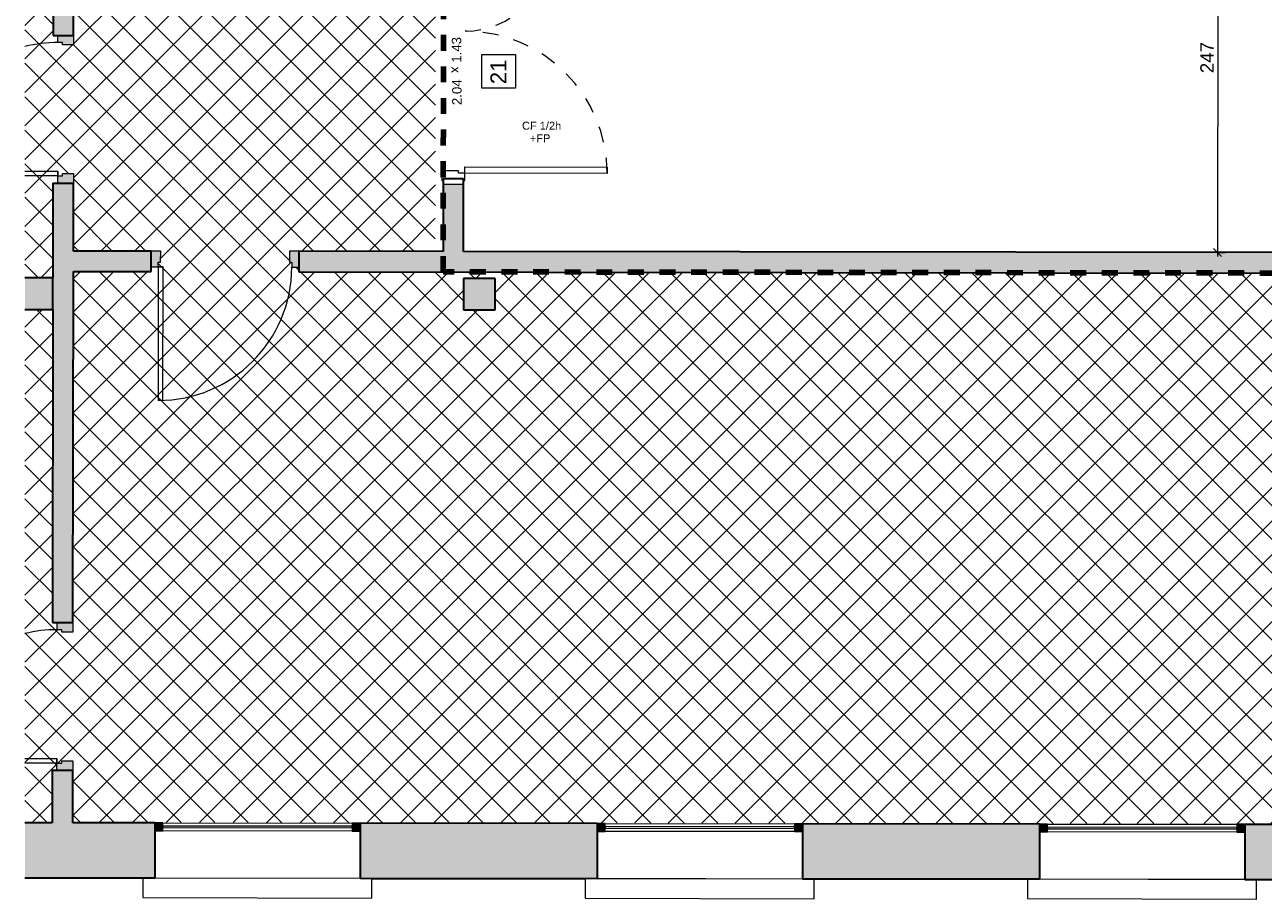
# Model space of a CAD drawing. Header units: metres. Extents: x 107 to 154, y -7 to 138.
# Tile 2 of 62: x 106.61 to 114.45, y 102.14 to 107.67. Entities that reach past the tile are written whole.
import ezdxf

# ---------------------------------------------------------------- set-up
doc = ezdxf.new("R2010")
doc.units = ezdxf.units.M
doc.linetypes.add('Centre', pattern=[0.0125, 0.0025, -0.001875, 0.00625, -0.001875])
doc.linetypes.add('Tiret', pattern=[0.0025, 0.00125, -0.00125])
for name, color, linetype, lineweight in [('A-ANNO-DIMS', 7, 'Continuous', 20), ('A-ANNO-DIMS-50', 7, 'Continuous', 20), ('A-DETL-GENF', 7, 'Continuous', 18), ('A-DOOR', 7, 'Continuous', 18), ('A-DOOR-IDEN', 7, 'Continuous', 20), ('A-GENM', 7, 'Continuous', 18), ('A-GLAZ-CURT', 7, 'Continuous', 18), ('A-GLAZ-CWMG', 7, 'Continuous', 18), ('A-WALL', 7, 'Continuous', 18), ('C-TOPO', 7, 'Continuous', 18), ('G-ANNO-TEXT', 7, 'Continuous', 20), ('S-COLS', 7, 'Continuous', 18)]:
    doc.layers.add(name, color=color, linetype=linetype, lineweight=lineweight)
doc.layers.add('A-DETL', color=7, linetype='Continuous', lineweight=18, true_color=0x00a600)
doc.layers.add('A-DOOR-FRAM', color=7, linetype='Continuous', lineweight=18, true_color=0x2a2a2a)
doc.layers.add('A-WALL-PATT', color=7, linetype='Continuous', true_color=0x2a2a2a)
doc.styles.add('Arial_11', font='arial.ttf', dxfattribs={"height": 0.0012})
doc.styles.add('Arial_5', font='arial.ttf', dxfattribs={"height": 0.085})
doc.styles.add('Arial_6', font='arial.ttf', dxfattribs={"height": 0.1})
doc.styles.add('Arial_8', font='arial.ttf', dxfattribs={"height": 0.05})
doc.styles.add('Arial_9', font='arial.ttf', dxfattribs={"height": 0.06})
doc.dimstyles.new('GRZRIG_Cotes_linéaires_-Arial_1_7_op', dxfattribs={"dimscale": 0.3048, "dimtxt": 0.086722, "dimasz": 0.164042, "dimexe": 0.082021, "dimexo": 0.0625, "dimgap": 8.2021e-05, "dimtad": 1, "dimdec": 0, "dimlfac": 100, "dimzin": 0, "dimdsep": 46, "dimtxsty": 'Arial_5', "dimblk1": 'OBLIQUE', "dimblk2": 'OBLIQUE', "dimsah": 1, "dimcen": 0.09, "dimdle": 0.082021, "dimazin": 0, "dimtfac": 1, "dimtdec": 4, "dimtix": 1, "dimtmove": 0, "dimatfit": 3, "dimfxl": 0.164042, "dimfxlon": 1, "dimtvp": 1, "dimtfill": 1, "dimtolj": 1, "dimtzin": 0, "dimarcsym": 2})

# ---------------------------------------------------------------- blocks, each defined once
blk = doc.blocks.new('ART-Béton-Poteau rectangulaire - 20X20-V1-DCE-R-1 Proj 50')
at = {"layer": 'S-COLS', "true_color": 0x2a2a2a}
blk.add_hatch(color=250, dxfattribs=at).paths.add_polyline_path([(0.1, -0.1), (0.1, 0.1), (-0.0764, 0.1), (-0.0761, -0.1)])
at = {"layer": 'S-COLS', "lineweight": 35}
for p, q in [((0.1, 0.1), (-0.0764, 0.1)), ((0.1, -0.1), (0.1, 0.1)), ((-0.0761, -0.1), (0.1, -0.1))]:
    blk.add_line(p, q, dxfattribs=at)
blk = doc.blocks.new('ART-Béton-Poteau rectangulaire - 20X20-3251590-DCE-R-1 Proj 50')
at = {"layer": 'S-COLS', "true_color": 0x2a2a2a}
blk.add_hatch(color=250, dxfattribs=at).paths.add_polyline_path([(0.1, -0.1), (0.1, 0.1), (-0.1, 0.1), (-0.1, -0.1)])
at = {"layer": 'S-COLS', "lineweight": 35}
for p, q in [((0.1, 0.1), (-0.1, 0.1)), ((-0.1, 0.1), (-0.1, -0.1)), ((0.1, -0.1), (0.1, 0.1)), ((-0.1, -0.1), (0.1, -0.1))]:
    blk.add_line(p, q, dxfattribs=at)
blk = doc.blocks.new('Meneau rectangulaire - 50x50-3242118-DCE-R-1 Proj 50')
at = {"layer": 'A-GLAZ-CWMG', "true_color": 0x2a2a2a}
blk.add_hatch(color=250, dxfattribs=at).paths.add_polyline_path([(0, -0.025), (0, 0.025), (-0.05, 0.025), (-0.05, -0.025)])
at = {"layer": 'A-GLAZ-CWMG'}
for p, q in [((0, 0.025), (-0.05, 0.025)), ((-0.05, 0.025), (-0.05, -0.025)), ((0, -0.025), (0, 0.025)), ((-0.05, -0.025), (0, -0.025))]:
    blk.add_line(p, q, dxfattribs=at)
blk = doc.blocks.new('Panneau système - Vitré-3242119-DCE-R-1 Proj 50')
at = {"layer": 'A-GLAZ-CURT', "true_color": 0x2a2a2a}
blk.add_hatch(color=250, dxfattribs=at).paths.add_polyline_path([(-0.5998, 0.005), (-0.5998, -0.005), (0.5998, -0.005), (0.5998, 0.005)])
at = {"layer": 'A-GLAZ-CURT'}
for p, q in [((0.5998, 0.005), (-0.5998, 0.005)), ((-0.5998, 0.005), (-0.5998, -0.005)), ((0.5998, -0.005), (0.5998, 0.005)), ((-0.5998, -0.005), (0.5998, -0.005))]:
    blk.add_line(p, q, dxfattribs=at)
blk = doc.blocks.new('Meneau rectangulaire - 50x50-3242120-DCE-R-1 Proj 50')
at = {"layer": 'A-GLAZ-CWMG', "true_color": 0x2a2a2a}
blk.add_hatch(color=250, dxfattribs=at).paths.add_polyline_path([(-0.05, -0.025), (-0.05, 0.025), (0, 0.025), (0, -0.025)])
at = {"layer": 'A-GLAZ-CWMG'}
for p, q in [((-0.05, 0.025), (0, 0.025)), ((-0.05, -0.025), (-0.05, 0.025)), ((0, 0.025), (0, -0.025)), ((0, -0.025), (-0.05, -0.025))]:
    blk.add_line(p, q, dxfattribs=at)
blk = doc.blocks.new('Meneau rectangulaire - 50x50-3242115-DCE-R-1 Proj 50')
at = {"layer": 'A-GLAZ-CWMG'}
for p, q in [((137.0823, 102.5855), (138.282, 102.584)), ((138.2819, 102.534), (137.0822, 102.5355))]:
    blk.add_line(p, q, dxfattribs=at)
blk = doc.blocks.new('OMD_Porte 1V tunnel - 80x204-5423498-DCE-R-1 Proj 50')
at = {"layer": 'A-DOOR', "true_color": 0x2a2a2a}
h = blk.add_hatch(color=250, dxfattribs=at)
h.paths.add_polyline_path([(0.4175, -0.035), (0.4173, 0.065), (0.3575, 0.0649), (0.3576, -0.005), (0.3725, -0.005), (0.3725, -0.035), (0.4175, -0.035)])
h.paths.add_polyline_path([(-0.4725, -0.035), (-0.4725, -0.005), (-0.4575, -0.005), (-0.4575, 0.065), (-0.5175, 0.065), (-0.5174, -0.035)])
at = {"layer": 'A-DOOR'}
for p, q in [((-0.4575, 0.065), (-0.5175, 0.065)), ((-0.4575, -0.005), (-0.4575, 0.065)), ((0.4175, 0.065), (0.3575, 0.065)), ((0.3575, 0.065), (0.3575, -0.005)), ((-0.5175, -0.035), (-0.4725, -0.035)), ((-0.4725, -0.035), (-0.4725, -0.005)), ((-0.4725, -0.005), (-0.4575, -0.005)), ((-0.4425, -0.035), (-0.4725, -0.035)), ((-0.4725, -0.035), (-0.4725, -0.88)), ((-0.4725, -0.035), (-0.4425, -0.035)), ((-0.4425, -0.88), (-0.4425, -0.035)), ((0.3575, -0.005), (0.3725, -0.005)), ((0.3725, -0.005), (0.3725, -0.035)), ((0.3725, -0.035), (0.4175, -0.035)), ((-0.4425, -0.88), (-0.4725, -0.88))]:
    blk.add_line(p, q, dxfattribs=at)
blk.add_arc((-0.4725, -0.035), 0.845, 270, 360, dxfattribs=at)
blk = doc.blocks.new('OMD_Porte 1V tunnel - 80x204-V15-DCE-R-1 Proj 50')
at = {"layer": 'A-DOOR', "true_color": 0x2a2a2a}
h = blk.add_hatch(color=250, dxfattribs=at)
h.paths.add_polyline_path([(-0.5175, -0.065), (-0.4575, -0.0649), (-0.4576, 0.005), (-0.4725, 0.005), (-0.4725, 0.035), (-0.5175, 0.035), (-0.5175, 0.0049)])
h.paths.add_polyline_path([(0.3575, -0.065), (0.4175, -0.065), (0.4174, 0.035), (0.3725, 0.0349), (0.3725, 0.005), (0.3575, 0.005)])
at = {"layer": 'A-DOOR'}
for p, q in [((-0.4725, 0.035), (-0.4725, 0.2376)), ((-0.4425, 0.2376), (-0.4425, 0.035)), ((-0.5175, 0.035), (-0.4725, 0.035)), ((-0.4425, 0.035), (-0.4725, 0.035)), ((-0.4725, 0.035), (-0.4425, 0.035)), ((-0.4725, 0.035), (-0.4725, 0.005)), ((-0.4725, 0.005), (-0.4575, 0.005)), ((-0.4575, 0.005), (-0.4575, -0.065)), ((0.3575, 0.005), (0.3725, 0.005)), ((0.3575, -0.065), (0.3575, 0.005)), ((0.3725, 0.005), (0.3725, 0.035)), ((0.3725, 0.035), (0.4175, 0.035)), ((-0.4575, -0.065), (-0.5175, -0.065)), ((0.4175, -0.065), (0.3575, -0.065))]:
    blk.add_line(p, q, dxfattribs=at)
blk.add_arc((-0.4725, 0.035), 0.845, 0, 13.95381, dxfattribs=at)
blk = doc.blocks.new('OMD_Porte 1V tunnel - 80x204-V16-DCE-R-1 Proj 50')
at = {"layer": 'A-DOOR', "true_color": 0x2a2a2a}
h = blk.add_hatch(color=250, dxfattribs=at)
h.paths.add_polyline_path([(-0.5175, -0.065), (-0.4575, -0.0649), (-0.4576, 0.005), (-0.4725, 0.005), (-0.4725, 0.035), (-0.5175, 0.035), (-0.5175, -0.0645)])
h.paths.add_polyline_path([(0.3575, -0.065), (0.4175, -0.065), (0.4174, 0.035), (0.3725, 0.0349), (0.3725, 0.005), (0.3575, 0.005)])
at = {"layer": 'A-DOOR'}
for p, q in [((-0.4725, 0.035), (-0.4725, 0.2422)), ((-0.4425, 0.2422), (-0.4425, 0.035)), ((-0.5175, 0.035), (-0.4725, 0.035)), ((-0.4425, 0.035), (-0.4725, 0.035)), ((-0.4725, 0.035), (-0.4425, 0.035)), ((-0.4725, 0.035), (-0.4725, 0.005)), ((-0.4725, 0.005), (-0.4575, 0.005)), ((-0.4575, 0.005), (-0.4575, -0.065)), ((0.3575, 0.005), (0.3725, 0.005)), ((0.3575, -0.065), (0.3575, 0.005)), ((0.3725, 0.005), (0.3725, 0.035)), ((0.3725, 0.035), (0.4175, 0.035)), ((-0.4575, -0.065), (-0.5175, -0.065)), ((0.4175, -0.065), (0.3575, -0.065))]:
    blk.add_line(p, q, dxfattribs=at)
blk.add_arc((-0.4725, 0.035), 0.845, 0, 14.27064, dxfattribs=at)
blk = doc.blocks.new('appui fenetre - appui fenetre-3309576-DCE-R-1 Proj 50')
at = {"layer": 'A-GENM'}
for p, q in [((148.2736, -0.0695), (148.1888, -0.158)), ((149.321, -1.0722), (148.3285, -0.1208)), ((148.1888, -0.158), (149.2356, -1.1614)), ((149.2356, -1.1614), (149.321, -1.0722)), ((150.2976, -2.0043), (150.2128, -2.0928)), ((150.2128, -2.0928), (151.2596, -3.0961)), ((151.3451, -3.0069), (150.3525, -2.0556)), ((151.2596, -3.0961), (151.3451, -3.0069)), ((152.3216, -3.9391), (152.2369, -4.0275)), ((153.3691, -4.9417), (152.3766, -3.9903)), ((152.2369, -4.0275), (153.2836, -5.0309)), ((153.2836, -5.0309), (153.3691, -4.9417))]:
    blk.add_line(p, q, dxfattribs=at)
blk = doc.blocks.new('Tierce _R_ - 1_43m x 2_04m-3779965-DCE-R-1 Proj 50')
at = {"layer": 'A-DOOR'}
for p, q in [((-0.715, -0.073), (-0.675, -0.073)), ((-0.715, -0.973), (-0.715, -0.073)), ((-0.675, -0.073), (-0.675, -0.973)), ((0.715, -0.073), (0.675, -0.073)), ((0.675, -0.073), (0.675, -0.603)), ((0.715, -0.603), (0.715, -0.073)), ((0.675, -0.603), (0.715, -0.603)), ((-0.675, -0.973), (-0.715, -0.973))]:
    blk.add_line(p, q, dxfattribs=at)
at = {"layer": 'A-DOOR', "linetype": 'Tiret'}
for centre, radius, start, end in [((-0.715, -0.073), 0.9, 270, 0), ((0.715, -0.073), 0.53, 180, 270)]:
    blk.add_arc(centre, radius, start, end, dxfattribs=at)
at = {"layer": 'A-DOOR-FRAM', "color": 7}
for p, q in [((-0.7, 0.073), (-0.76, 0.073)), ((-0.76, 0.073), (-0.76, 0.065)), ((-0.7, -0.033), (-0.7, 0.073)), ((0.76, 0.073), (0.7, 0.073)), ((0.7, 0.073), (0.7, -0.033)), ((0.76, 0.065), (0.76, 0.073)), ((-0.76, -0.065), (-0.76, -0.073)), ((-0.76, -0.073), (-0.715, -0.073)), ((-0.715, -0.073), (-0.715, -0.033)), ((-0.715, -0.033), (-0.7, -0.033)), ((0.7, -0.033), (0.715, -0.033)), ((0.715, -0.033), (0.715, -0.073)), ((0.715, -0.073), (0.76, -0.073)), ((0.76, -0.073), (0.76, -0.065))]:
    blk.add_line(p, q, dxfattribs=at)
blk = doc.blocks.new('OMD_Etiquette porte Pleine - dim vantail _ numéro-2609753-DCE-R-1 Proj 50')
at = {"layer": 'A-DOOR-IDEN', "insert": (0.00433, 0.00075), "char_height": 0.0012, "width": 0.000962, "attachment_point": 1, "style": 'Arial_11'}
blk.add_mtext('x', dxfattribs=at)
blk = doc.blocks.new('DIMBLOCK12-DCE-R-1 Proj 50')
at = {"layer": 'A-ANNO-DIMS-50'}
for p, q in [((114.1621, 108.6988), (114.1371, 108.6988)), ((114.1621, 108.6988), (114.1372, 108.7238)), ((114.1621, 108.6988), (114.1591, 106.2088)), ((114.1621, 108.6988), (114.1871, 108.6737)), ((114.1621, 108.6988), (114.2121, 108.6987)), ((114.1591, 106.2338), (114.1341, 106.2588)), ((114.1591, 106.2338), (114.1341, 106.2338)), ((114.1591, 106.2338), (114.1841, 106.2087)), ((114.1591, 106.2338), (114.2091, 106.2337))]:
    blk.add_line(p, q, dxfattribs=at)
at = {"layer": 'A-ANNO-DIMS-50', "color": 0, "insert": (114.0503, 107.3682), "char_height": 0.085, "width": 0.23535, "attachment_point": 1, "rotation": 90, "line_spacing_factor": 0.941778, "style": 'Arial_5', "bg_fill": 3, "box_fill_scale": 1.25, "bg_fill_color": 256, "bg_fill_true_color": 13158600, "bg_fill_transparency": 0}
blk.add_mtext('247', dxfattribs=at)
blk = doc.blocks.new('_Oblique')
at = {"color": 0, "linetype": 'ByBlock', "lineweight": -2}
blk.add_line((-0.5, -0.5), (0.5, 0.5), dxfattribs=at)

msp = doc.modelspace()

# ---------------------------------------------------------------- hatches: boundary and pattern name
at = {"layer": 'A-DETL-GENF', "true_color": 0x808080}
h = msp.add_hatch(dxfattribs=at)
h.set_pattern_fill('FP_14', color=8, style=0, pattern_type=2)
h.set_pattern_definition([(45, (0, 0), (-0.10606602, 0.10606602), []), (135, (0, 0), (-0.10606602, -0.10606602), [])])
h.paths.add_polyline_path([(139.4207, 102.5827), (139.4207, 105.8676), (136.4537, 105.8713), (136.4515, 105.0462), (136.2515, 105.0462), (136.2514, 104.9867), (136.1814, 104.9869), (136.1814, 105.0019), (136.1514, 105.0019), (136.1537, 106.0017), (136.1507, 106.0017), (136.1507, 106.0467), (136.1807, 106.0467), (136.1807, 106.0616), (136.2507, 106.0616), (136.2507, 106.0016), (139.4207, 105.9978), (139.4207, 107.2476), (137.6577, 107.2498), (137.6579, 107.4198), (139.4207, 107.4176), (139.4207, 108.6676), (138.0495, 108.6693), (136.7325, 107.501), (136.2525, 107.5016), (136.2525, 107.4916), (136.1825, 107.4916), (136.1825, 107.5066), (136.1525, 107.5067), (136.1526, 107.6017), (136.6952, 107.6016), (138.0453, 108.7993), (139.4207, 108.7977), (139.4207, 111.4677), (138.9479, 111.4682), (138.948, 111.5682), (139.4207, 111.5677), (139.4207, 114.6781), (145.2207, 114.6781), (145.2207, 117.0755), (144.2998, 117.0766), (144.2986, 116.0516), (144.7485, 116.0511), (144.7477, 115.3436), (144.7177, 115.3436), (144.7176, 115.3286), (144.6476, 115.3287), (144.6484, 115.9512), (144.1984, 115.9518), (144.2013, 118.2768), (144.6513, 118.2768), (144.6521, 118.8987), (144.7221, 118.8986), (144.7221, 118.8836), (144.7521, 118.8836), (144.7512, 118.1761), (144.3012, 118.1762), (144.2999, 117.1766), (145.2207, 117.1755), (145.2207, 119.8755), (144.8033, 119.876), (144.8032, 119.776), (144.7532, 119.776), (144.7531, 119.7286), (144.7231, 119.7286), (144.7231, 119.7136), (144.6531, 119.7137), (144.6531, 119.7762), (144.6032, 119.7763), (144.6035, 120.0763), (144.6535, 120.0763), (144.6536, 120.1387), (144.7236, 120.1386), (144.7236, 120.1236), (144.7536, 120.1236), (144.7535, 120.0761), (144.8035, 120.076), (144.8035, 119.976), (145.2207, 119.976), (145.2207, 122.6755), (144.3067, 122.6766), (144.3055, 121.6766), (144.7555, 121.6761), (144.7546, 120.9686), (144.7246, 120.9686), (144.7246, 120.9536), (144.6546, 120.9537), (144.6554, 121.5762), (144.2054, 121.5768), (144.2082, 123.8768), (144.6582, 123.8768), (144.6589, 124.4687), (144.7289, 124.4686), (144.7289, 124.4536), (144.7589, 124.4536), (144.7581, 123.7761), (144.3081, 123.7762), (144.3068, 122.7766), (145.2207, 122.7755), (145.2207, 125.5755), (144.8103, 125.576), (144.8101, 125.376), (144.7601, 125.376), (144.76, 125.2986), (144.73, 125.2986), (144.7299, 125.2836), (144.6599, 125.2837), (144.66, 125.3762), (144.4801, 125.3764), (144.4836, 128.2614), (144.0236, 128.262), (144.0237, 128.332), (144.0387, 128.332), (144.0387, 128.362), (144.0837, 128.362), (144.0838, 128.3919), (144.4838, 128.3919), (144.4872, 131.2114), (144.5172, 131.2114), (144.5173, 131.2564), (144.5473, 131.2564), (144.5473, 131.2713), (144.6173, 131.2713), (144.6173, 131.2263), (144.8173, 131.226), (144.817, 131.026), (144.617, 131.0263), (144.6104, 125.6763), (145.2207, 125.676), (145.2207, 134.4405), (145.0012, 134.4407), (145.0016, 134.4309), (145.0112, 134.4308), (145.0111, 134.4258), (144.9711, 134.4258), (144.9711, 134.3859), (145.0111, 134.3858), (145.0111, 134.3808), (144.9511, 134.3809), (144.9511, 134.4309), (144.6212, 134.4309), (144.6191, 132.7013), (144.5491, 132.7013), (144.5491, 132.7163), (144.5191, 132.7164), (144.5191, 132.7614), (144.4892, 132.7614), (144.4902, 133.6088), (143.6714, 132.792), (143.6448, 132.8187), (142.6322, 131.809), (142.659, 131.7821), (142.1473, 131.2717), (142.1449, 129.3368), (142.0749, 129.3369), (142.0749, 129.3519), (142.0449, 129.3519), (142.0449, 129.3969), (142.015, 129.3968), (142.015, 129.3945), (141.8225, 129.3947), (141.8226, 129.4647), (141.8376, 129.4647), (141.8376, 129.4947), (141.8826, 129.4946), (141.8826, 129.4646), (142.0151, 129.4646), (142.017, 131.0295), (141.817, 131.0297), (141.817, 131.0584), (140.6171, 131.0613), (140.6162, 130.3662), (140.5662, 130.3663), (140.5671, 131.0615), (139.8671, 131.0632), (139.8659, 130.1446), (139.7959, 130.1447), (139.7959, 130.1597), (139.7659, 130.1597), (139.766, 130.2047), (139.796, 130.2047), (139.7971, 131.0633), (138.9971, 131.0653), (138.9951, 129.4682), (139.7951, 129.4672), (139.7951, 129.4697), (139.7651, 129.4697), (139.7651, 129.5147), (139.7951, 129.5147), (139.7952, 129.5297), (139.8652, 129.5296), (139.8651, 129.4671), (140.9476, 129.4658), (140.9476, 129.4958), (140.9926, 129.4957), (140.9926, 129.4657), (141.0076, 129.4657), (141.0075, 129.3957), (138.995, 129.3982), (138.9949, 129.2807), (138.9249, 129.2808), (138.9249, 129.2958), (138.8949, 129.2958), (138.8949, 129.3408), (138.9249, 129.3408), (138.9249, 129.3983), (138.055, 129.3993), (138.0552, 129.5318), (138.1252, 129.5318), (138.1252, 129.5168), (138.1551, 129.5167), (138.1551, 129.4717), (138.1251, 129.4717), (138.1251, 129.4693), (138.9251, 129.4683), (138.9271, 131.0655), (138.1271, 131.0674), (138.126, 130.2068), (138.156, 130.2067), (138.1559, 130.1617), (138.1259, 130.1617), (138.1259, 130.1468), (138.0559, 130.1468), (138.0571, 131.0676), (136.6427, 131.0711), (136.6381, 128.4011), (138.9238, 128.3983), (138.9238, 128.4058), (138.8938, 128.4058), (138.8938, 128.4508), (138.9238, 128.4508), (138.9239, 128.4658), (138.9939, 128.4657), (138.9938, 128.3982), (142.0138, 128.3945), (142.0139, 128.462), (142.0439, 128.462), (142.0439, 128.5069), (142.0739, 128.5069), (142.0739, 128.5219), (142.1439, 128.5218), (142.1439, 128.3943), (142.5338, 128.3938), (142.5338, 128.3638), (142.5787, 128.3638), (142.5787, 128.3338), (142.5937, 128.3338), (142.5936, 128.2638), (142.1436, 128.2643), (142.1435, 128.2043), (142.0735, 128.2044), (142.0735, 128.2194), (142.0436, 128.2194), (142.0436, 128.2644), (136.6379, 128.2711), (136.628, 122.5136), (142.0065, 122.507), (142.007, 122.8845), (142.037, 122.8845), (142.037, 122.9294), (142.067, 122.9294), (142.067, 122.9444), (142.1371, 122.9443), (142.1358, 121.9243), (142.0658, 121.9244), (142.0658, 121.9394), (142.0358, 121.9394), (142.0358, 121.9844), (142.0059, 121.9845), (142.0059, 122.407), (136.6278, 122.4136), (136.6179, 116.6561), (142.0293, 116.6494), (142.0332, 119.7794), (141.8032, 119.7797), (141.8035, 120.0797), (142.0035, 120.0795), (142.004, 120.4345), (142.034, 120.4345), (142.034, 120.4794), (142.064, 120.4794), (142.064, 120.4944), (142.134, 120.4943), (142.1292, 116.5493), (136.6178, 116.5561), (136.6123, 113.3711), (137.2503, 113.3703), (137.2481, 111.5703), (137.448, 111.5701), (137.4479, 111.4701), (136.609, 111.4711), (136.608, 110.8861), (136.5883, 110.8861), (136.5833, 108.9951), (136.5844, 108.5859), (133.9222, 108.5928), (133.9208, 107.4306), (133.9191, 107.4306), (133.9152, 105.9307), (133.919, 105.9306), (133.9188, 105.8206), (132.731, 105.8221), (132.7307, 105.1787), (132.7296, 102.7738), (132.7345, 102.7738), (132.7345, 102.5938), (132.7843, 102.5937), (132.7843, 102.5908), (133.5843, 102.5898), (133.5843, 102.5926), (133.6343, 102.5925), (133.6343, 102.5898), (134.4343, 102.5888), (134.4345, 102.7713), (134.4845, 102.7712), (134.4845, 102.5887), (134.682, 102.5885), (134.6822, 102.771), (134.7322, 102.7709), (134.7322, 102.5884), (136.1451, 102.5867), (136.1476, 103.5419), (136.1776, 103.5419), (136.1777, 103.5569), (136.2477, 103.5567), (136.2477, 103.4967), (136.4475, 103.4962), (136.4451, 102.5863), (138.3415, 102.584)])
h.paths.add_polyline_path([(114.672, 102.618), (114.6771, 106.103), (111.8034, 106.1067), (108.3438, 106.1109), (108.3438, 106.1409), (108.2988, 106.141), (108.2988, 106.171), (108.2839, 106.171), (108.2839, 106.241), (109.2073, 106.2399), (109.2152, 111.6349), (109.2631, 111.6348), (109.2644, 112.7098), (109.2944, 112.7098), (109.2945, 112.7548), (109.3245, 112.7548), (109.3245, 112.7697), (109.3945, 112.7697), (109.3932, 111.6947), (109.5932, 111.6944), (109.5932, 111.6344), (114.6931, 111.6281), (114.6964, 114.2981), (109.5964, 114.3044), (109.5963, 114.2694), (109.3963, 114.2696), (109.3963, 114.1996), (109.3263, 114.1997), (109.3263, 114.2147), (109.2963, 114.2148), (109.2963, 114.2598), (109.2663, 114.2598), (109.268, 115.6173), (109.338, 115.6172), (109.338, 115.6022), (109.368, 115.6022), (109.368, 115.5572), (109.3979, 115.5571), (109.3966, 114.4696), (109.5966, 114.4694), (109.5966, 114.4344), (111.5465, 114.432), (111.5469, 114.732), (113.3569, 114.7298), (113.3569, 114.4298), (114.6965, 114.4281), (114.7171, 131.0981), (109.6171, 131.1044), (109.617, 131.0694), (109.417, 131.0696), (109.4136, 128.2396), (109.3836, 128.2396), (109.3835, 128.1947), (109.3535, 128.1947), (109.3535, 128.1797), (109.2835, 128.1798), (109.2871, 131.1048), (106.9471, 131.1072), (106.9453, 129.6927), (106.8753, 129.6928), (106.8753, 129.7078), (106.8454, 129.7079), (106.8454, 129.7529), (106.8154, 129.7529), (106.817, 131.0728), (106.617, 131.0731), (106.6173, 131.2731), (106.7673, 131.2731), (106.7698, 133.2929), (106.6099, 133.2928), (106.6099, 128.4381), (106.8138, 128.4378), (106.8143, 128.8179), (106.8443, 128.8179), (106.8443, 128.8629), (106.8743, 128.8629), (106.8743, 128.8778), (106.9443, 128.8777), (106.9423, 127.1927), (106.8723, 127.1928), (106.8723, 127.2078), (106.8423, 127.2079), (106.8423, 127.2529), (106.8123, 127.2529), (106.8136, 128.3078), (106.6099, 128.3078), (106.6105, 125.7231), (106.8105, 125.7228), (106.8112, 126.3179), (106.8412, 126.3179), (106.8412, 126.3629), (106.8712, 126.3629), (106.8712, 126.3778), (106.9413, 126.3777), (106.9388, 124.3927), (106.8688, 124.3928), (106.8688, 124.4078), (106.8388, 124.4079), (106.8388, 124.4529), (106.8089, 124.4529), (106.8101, 125.4228), (106.6101, 125.4231), (106.6099, 125.3957), (106.6099, 122.9231), (106.807, 122.9228), (106.8077, 123.5179), (106.8377, 123.5179), (106.8378, 123.5629), (106.8678, 123.5629), (106.8678, 123.5778), (106.9378, 123.5777), (106.9365, 122.5077), (106.6099, 122.5077), (106.6099, 117.3234), (106.9301, 117.3227), (106.929, 116.4027), (106.859, 116.4028), (106.859, 116.4178), (106.829, 116.4178), (106.829, 116.4628), (106.799, 116.4629), (106.7997, 117.0232), (106.6099, 117.0232), (106.6099, 111.6981), (106.7932, 111.6979), (106.7939, 112.2729), (106.8239, 112.2729), (106.8239, 112.3179), (106.8539, 112.3179), (106.8539, 112.3328), (106.924, 112.3328), (106.9181, 107.5477), (106.8481, 107.5478), (106.8481, 107.5628), (106.8181, 107.5629), (106.8181, 107.6079), (106.7881, 107.6079), (106.7929, 111.4479), (106.6099, 111.4479), (106.6099, 106.0731), (106.7862, 106.0729), (106.787, 106.6729), (106.817, 106.6729), (106.817, 106.7179), (106.847, 106.7179), (106.847, 106.7328), (106.9171, 106.7327), (106.917, 106.2427), (107.4689, 106.242), (107.4689, 106.172), (107.4539, 106.172), (107.4538, 106.142), (107.4088, 106.142), (107.4088, 106.1121), (106.9163, 106.1127), (106.9162, 106.0179), (106.9135, 103.8302), (106.8435, 103.8303), (106.8435, 103.8453), (106.8135, 103.8453), (106.8135, 103.8903), (106.7835, 103.8904), (106.786, 105.8729), (106.6099, 105.8729), (106.6099, 102.625), (106.782, 102.6248), (106.7824, 102.9554), (106.8124, 102.9554), (106.8125, 103.0003), (106.8425, 103.0003), (106.8425, 103.0153), (106.9125, 103.0152), (106.9125, 102.6247), (113.8492, 102.6187)])
h.paths.add_polyline_path([(109.586, 105.8694), (109.386, 105.8697), (109.3864, 106.0697), (109.5862, 106.0694)])
h.paths.add_polyline_path([(138.0708, 106.0519), (138.0704, 106.0529), (138.0709, 106.0529)])
h.paths.add_polyline_path([(138.0723, 107.1919), (138.0719, 107.1929), (138.0723, 107.1929)])
h.paths.add_polyline_path([(137.198, 111.5704), (137.1981, 111.6204), (137.2081, 111.6204), (137.209, 112.3204), (137.199, 112.3204), (137.199, 112.3704), (136.6106, 112.3711), (136.6092, 111.5711), (137.0921, 111.5705)])
h.paths.add_polyline_path([(137.1991, 112.4704), (137.1992, 112.5204), (137.2092, 112.5204), (137.2101, 113.2204), (137.2001, 113.2204), (137.2001, 113.2704), (136.6121, 113.2711), (136.6107, 112.4711), (137.1491, 112.4705)])
h.paths.add_polyline_path([(113.2346, 112.8799), (110.3846, 112.8834), (110.3848, 113.0534), (112.619, 113.0507), (112.619, 113.048), (112.6304, 113.048), (112.6292, 113.0507), (113.2348, 113.0499)])
h.paths.add_polyline_path([(110.7937, 113.1028), (110.7933, 113.1039), (110.7937, 113.1039)])
h.paths.add_polyline_path([(106.925, 113.1478), (106.855, 113.1478), (106.855, 113.1628), (106.825, 113.1629), (106.825, 113.2079), (106.795, 113.2079), (106.7964, 114.3079), (106.7489, 114.3079), (106.7489, 114.3379), (106.7339, 114.3379), (106.734, 114.4079), (106.7965, 114.4079), (106.7979, 115.5279), (106.8279, 115.5279), (106.8279, 115.5728), (106.8579, 115.5728), (106.858, 115.5878), (106.928, 115.5877), (106.925, 113.1628)])
h.paths.add_polyline_path([(110.7951, 114.2428), (110.7947, 114.2439), (110.7951, 114.2439)])
h.paths.add_polyline_path([(113.3065, 114.4298), (113.3065, 114.6798), (111.5968, 114.6819), (111.5968, 114.4319), (112.9087, 114.4303)])
h.paths.add_polyline_path([(109.339, 116.4322), (109.269, 116.4323), (109.2777, 123.4973), (109.3477, 123.4972), (109.3477, 123.4822), (109.3777, 123.4822), (109.3777, 123.4372), (109.4076, 123.4371), (109.407, 122.9196), (109.607, 122.9194), (109.6066, 122.6194), (109.4066, 122.6196), (109.4001, 117.3196), (109.6001, 117.3194), (109.5997, 117.0194), (109.3997, 117.0196), (109.3991, 116.4921), (109.3691, 116.4921), (109.369, 116.4472), (109.339, 116.4472), (109.339, 116.4323)])
h.paths.add_polyline_path([(142.1381, 123.7593), (142.0681, 123.7594), (142.0681, 123.7744), (142.0381, 123.7744), (142.0381, 123.8194), (142.0081, 123.8195), (142.0101, 125.3795), (141.8101, 125.3797), (141.8104, 125.6797), (142.0104, 125.6795), (142.0117, 126.7145), (142.0417, 126.7145), (142.0418, 126.7594), (142.0718, 126.7594), (142.0718, 126.7744), (142.1418, 126.7743), (142.1381, 123.7744)])
h.paths.add_polyline_path([(109.3487, 124.3122), (109.2787, 124.3123), (109.2812, 126.3498), (109.3512, 126.3497), (109.3512, 126.3347), (109.3812, 126.3347), (109.3812, 126.2897), (109.4112, 126.2896), (109.4104, 125.7196), (109.6104, 125.7194), (109.6101, 125.4194), (109.4101, 125.4196), (109.4088, 124.3721), (109.3788, 124.3721), (109.3787, 124.3272), (109.3487, 124.3272), (109.3487, 124.3122)])
h.paths.add_polyline_path([(106.7699, 133.3629), (106.7712, 134.4663), (106.6099, 134.4662), (106.6099, 133.3631)])
at = {"layer": 'A-WALL-PATT'}
h = msp.add_hatch(color=256, dxfattribs=at)
h.paths.add_polyline_path([(106.912, 102.6227), (106.9124, 102.9552), (106.7824, 102.9552), (106.782, 102.6229)])
h.paths.add_polyline_path([(106.9135, 103.8902), (106.9164, 106.6727), (106.787, 106.6729), (106.7835, 103.8904)])
h.paths.add_polyline_path([(106.9181, 107.6077), (106.9239, 112.2728), (106.7939, 112.2729), (106.7881, 107.6079), (106.7939, 107.6079)])
h.paths.add_polyline_path([(106.925, 113.2078), (106.9279, 115.5277), (106.7979, 115.5277), (106.795, 113.2079), (106.7965, 113.2079)])
h.paths.add_polyline_path([(106.929, 116.4627), (106.9301, 117.3227), (106.8001, 117.3227), (106.799, 116.4629), (106.8001, 116.4629)])
h.paths.add_polyline_path([(106.9365, 122.5077), (106.9377, 123.5177), (106.8077, 123.5177), (106.807, 122.5078)])
h.paths.add_polyline_path([(106.9389, 124.4527), (106.9412, 126.3177), (106.8112, 126.3179), (106.8089, 124.4529), (106.8112, 124.4529)])
h.paths.add_polyline_path([(106.9423, 127.2527), (106.9443, 128.8177), (106.8143, 128.8177), (106.8123, 127.2529), (106.8136, 127.2529)])
h.paths.add_polyline_path([(106.9454, 129.7527), (106.9512, 134.4658), (106.8212, 134.4658), (106.8154, 129.7529)])
h = msp.add_hatch(color=256, dxfattribs=at)
h.paths.add_polyline_path([(109.3864, 106.2397), (109.387, 106.6647), (109.257, 106.6647), (109.2564, 106.2398)])
h.paths.add_polyline_path([(109.3889, 108.2147), (109.3944, 112.7097), (109.2644, 112.7098), (109.2589, 108.2148)])
h.paths.add_polyline_path([(109.3963, 114.2596), (109.3979, 115.5571), (109.2679, 115.5571), (109.2663, 114.2598)])
h.paths.add_polyline_path([(109.3991, 116.4921), (109.4076, 123.4371), (109.2776, 123.4373), (109.2691, 116.4923), (109.2776, 116.4923)])
h.paths.add_polyline_path([(109.4088, 124.3721), (109.4112, 126.2896), (109.2812, 126.2898), (109.2788, 124.3723), (109.2812, 124.3723)])
h.paths.add_polyline_path([(109.4136, 128.2396), (109.417, 131.2346), (109.2872, 131.2346), (109.2836, 128.2398), (109.2871, 128.2398)])
at = {"layer": 'A-WALL-PATT', "lineweight": 18}
h = msp.add_hatch(color=256, dxfattribs=at)
h.paths.add_polyline_path([(115.0263, 106.1027), (115.0264, 106.2327), (108.3439, 106.2409), (108.3438, 106.1109), (114.7263, 106.1031)])
h.paths.add_polyline_path([(107.4088, 106.1121), (107.4088, 106.2421), (106.9164, 106.2427), (106.9164, 106.1127)])
at = {"layer": 'A-WALL-PATT'}
h = msp.add_hatch(color=256, dxfattribs=at)
h.paths.add_polyline_path([(139.4207, 102.2326), (139.4207, 102.5826), (138.332, 102.584), (138.332, 102.234)])
h.paths.add_polyline_path([(137.0318, 102.2356), (137.0318, 102.5856), (134.732, 102.5884), (134.7315, 102.2384), (136.4451, 102.2363)])
h.paths.add_polyline_path([(130.6315, 102.2435), (130.632, 102.5935), (127.832, 102.5969), (127.8315, 102.2469), (128.3284, 102.2463)])
h.paths.add_polyline_path([(123.7315, 102.252), (123.732, 102.602), (120.9319, 102.6054), (120.9315, 102.2554), (123.502, 102.2523)])
h.paths.add_polyline_path([(116.8316, 102.2605), (116.8316, 102.6105), (114.332, 102.6131), (114.3315, 102.2636), (116.2624, 102.2612)])
h.paths.add_polyline_path([(113.0319, 102.2652), (113.0323, 102.6152), (111.532, 102.617), (111.5316, 102.267)])
h.paths.add_polyline_path([(110.2319, 102.2686), (110.2319, 102.6186), (108.732, 102.6205), (108.732, 102.2705)])
h.paths.add_polyline_path([(107.4319, 102.2721), (107.4319, 102.6221), (106.6099, 102.6229), (106.6099, 102.2731), (106.912, 102.2727)])

# ---------------------------------------------------------------- linework, layer by layer
at = {"layer": 'A-DETL', "color": 1, "linetype": 'Centre', "lineweight": 100, "true_color": 0xff0000}
for p, q in [((109.2571, 106.111), (109.2653, 111.671)), ((114.7271, 106.1029), (109.2571, 106.111))]:
    msp.add_line(p, q, dxfattribs=at)
at = {"layer": 'A-DOOR-IDEN', "flags": 128}
msp.add_lwpolyline([(109.7146, 107.4859), (109.7146, 107.2739), (109.5026, 107.2739), (109.5026, 107.4859)], close=True, dxfattribs=at)
at = {"layer": 'A-WALL', "lineweight": 35}
for p, q in [((106.9181, 107.6077), (106.9239, 112.2728)), ((106.7929, 111.4479), (106.7881, 107.6079)), ((106.7881, 107.6079), (106.9181, 107.6077)), ((106.787, 106.6729), (106.7862, 106.0729)), ((106.787, 106.6729), (106.917, 106.6727)), ((106.9164, 106.2427), (106.917, 106.6727)), ((109.257, 106.6998), (109.2564, 106.2398)), ((109.387, 106.6997), (109.257, 106.6998)), ((109.3864, 106.2397), (109.387, 106.6997)), ((107.4089, 106.2421), (106.9164, 106.2427)), ((107.4088, 106.1121), (107.4089, 106.2421)), ((108.3439, 106.2409), (108.3438, 106.1109)), ((109.2564, 106.2398), (108.3439, 106.2409)), ((115.0264, 106.2327), (109.3864, 106.2397)), ((106.9135, 103.8902), (106.9163, 106.1127)), ((106.9163, 106.1127), (107.4088, 106.1121)), ((108.3438, 106.1109), (114.7263, 106.1031)), ((106.786, 105.8729), (106.7835, 103.8904)), ((106.7835, 103.8904), (106.9135, 103.8902)), ((106.7824, 102.9554), (106.782, 102.6229)), ((106.7824, 102.9554), (106.9124, 102.9552)), ((106.912, 102.6227), (106.9124, 102.9552)), ((106.782, 102.6229), (106.6099, 102.6231)), ((107.4323, 102.6221), (106.912, 102.6227)), ((107.4323, 102.6221), (107.4319, 102.2721)), ((108.732, 102.6205), (108.7316, 102.2705)), ((110.2323, 102.6186), (108.732, 102.6205)), ((110.2323, 102.6186), (110.2319, 102.2686)), ((111.532, 102.617), (111.5316, 102.267)), ((113.0323, 102.6152), (111.532, 102.617)), ((113.0323, 102.6152), (113.0319, 102.2652)), ((114.332, 102.6136), (114.3315, 102.2636)), ((114.332, 102.6136), (114.722, 102.6131)), ((107.4319, 102.2721), (106.6099, 102.2731)), ((110.2319, 102.2686), (108.7316, 102.2705)), ((113.0319, 102.2652), (111.5316, 102.267)), ((114.3315, 102.2636), (116.8316, 102.2605))]:
    msp.add_line(p, q, dxfattribs=at)
at = {"layer": 'A-WALL'}
for p, q in [((109.387, 106.6647), (109.257, 106.6648)), ((108.7316, 102.2705), (107.4319, 102.2721)), ((111.5316, 102.267), (110.2319, 102.2686)), ((114.3315, 102.2636), (113.0319, 102.2652))]:
    msp.add_line(p, q, dxfattribs=at)
at = {"layer": 'C-TOPO'}
for p, q in [((106.6099, 102.2715), (107.3567, 102.2706)), ((108.8067, 102.2688), (110.1567, 102.2672)), ((111.6067, 102.2654), (112.9567, 102.2637)), ((114.4067, 102.2619), (115.414, 102.2607))]:
    msp.add_line(p, q, dxfattribs=at)

# ---------------------------------------------------------------- block references
at = {"layer": 'A-DOOR'}
for name, p, rotation in [('OMD_Porte 1V tunnel - 80x204-V16-DCE-R-1 Proj 50', (106.8526, 107.1903), 89.9294002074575), ('OMD_Porte 1V tunnel - 80x204-5423498-DCE-R-1 Proj 50', (107.9264, 106.1765), 359.9294002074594), ('OMD_Porte 1V tunnel - 80x204-V15-DCE-R-1 Proj 50', (106.848, 103.4728), 89.9294002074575)]:
    msp.add_blockref(name, p, dxfattribs=dict(at, rotation=rotation))
at = {"layer": 'A-DOOR-FRAM', "color": 7, "rotation": 89.92940020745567}
msp.add_blockref('Tierce _R_ - 1_43m x 2_04m-3779965-DCE-R-1 Proj 50', (109.3229, 107.4497), dxfattribs=at)
at = {"layer": 'A-DOOR-IDEN', "xscale": 49.99999999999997, "yscale": 49.99999999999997, "zscale": 49.99999999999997, "rotation": 269.9999999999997}
msp.add_blockref('OMD_Etiquette porte Pleine - dim vantail _ numéro-2609753-DCE-R-1 Proj 50', (109.3307, 107.6275), dxfattribs=at)
at = {"layer": 'A-GENM', "rotation": 43.63743700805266}
msp.add_blockref('appui fenetre - appui fenetre-3309576-DCE-R-1 Proj 50', (0, 0), dxfattribs=at)
at = {"layer": 'A-GLAZ-CURT', "rotation": 179.9294002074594}
for p in [(108.0821, 102.5963), (110.8821, 102.5928), (113.6821, 102.5894)]:
    msp.add_blockref('Panneau système - Vitré-3242119-DCE-R-1 Proj 50', p, dxfattribs=at)
at = {"layer": 'A-GLAZ-CWMG', "extrusion": (0, 0, -1), "rotation": 0.07059979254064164}
for p in [(-107.4323, 102.5971), (-110.2323, 102.5936), (-113.0323, 102.5902)]:
    msp.add_blockref('Meneau rectangulaire - 50x50-3242120-DCE-R-1 Proj 50', p, dxfattribs=at)
at = {"layer": 'A-GLAZ-CWMG'}
for p in [(-29.6, 0.0365), (-26.8, 0.033), (-24, 0.0296)]:
    msp.add_blockref('Meneau rectangulaire - 50x50-3242115-DCE-R-1 Proj 50', p, dxfattribs=at)
at = {"layer": 'A-GLAZ-CWMG', "rotation": 359.9294002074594}
for p in [(108.732, 102.5955), (111.532, 102.592), (114.3319, 102.5886)]:
    msp.add_blockref('Meneau rectangulaire - 50x50-3242118-DCE-R-1 Proj 50', p, dxfattribs=at)
at = {"layer": 'S-COLS', "rotation": 359.9294002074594}
for name, p in [('ART-Béton-Poteau rectangulaire - 20X20-V1-DCE-R-1 Proj 50', (106.6861, 105.973)), ('ART-Béton-Poteau rectangulaire - 20X20-3251590-DCE-R-1 Proj 50', (109.4861, 105.9695))]:
    msp.add_blockref(name, p, dxfattribs=at)

# ---------------------------------------------------------------- texts
at = {"layer": 'A-DOOR-IDEN', "attachment_point": 1, "rotation": 90}
for s, insert, char_height, width, style in [('1.43', (109.3121, 107.4344), 0.06, 0.212447, 'Arial_9'), ('21', (109.5566, 107.2989), 0.1, 0.192405, 'Arial_6'), ('2.04', (109.3141, 107.1662), 0.06, 0.212447, 'Arial_9')]:
    msp.add_mtext(s, dxfattribs=dict(at, insert=insert, char_height=char_height, width=width, style=style))
at = {"layer": 'G-ANNO-TEXT', "color": 1, "true_color": 0xff0000, "char_height": 0.05, "attachment_point": 1, "rotation": 359.91587, "style": 'Arial_8'}
for s, insert, width in [(' CF 1/2h', (109.7367, 107.0611), 0.324683), ('+FP', (109.806, 106.9816), 0.156329)]:
    msp.add_mtext(s, dxfattribs=dict(at, insert=insert, width=width))

# ---------------------------------------------------------------- next in the draw order: dimensions: what is measured, and where the dimension line sits
at = {"layer": 'A-ANNO-DIMS'}
dim = msp.add_linear_dim(base=(114.1591, 106.2338), p1=(114.2121, 108.6987), p2=(114.2091, 106.2337), angle=89.9294, dimstyle='GRZRIG_Cotes_linéaires_-Arial_1_7_op', override={"dimpost": '<>', "dimfxl": 2.465}, dxfattribs=at)
dim.commit()
dim.dimension.update_dxf_attribs({"geometry": 'DIMBLOCK12-DCE-R-1 Proj 50', "text_midpoint": (114.1179, 107.4663)})

doc.saveas('drawing.dxf')
